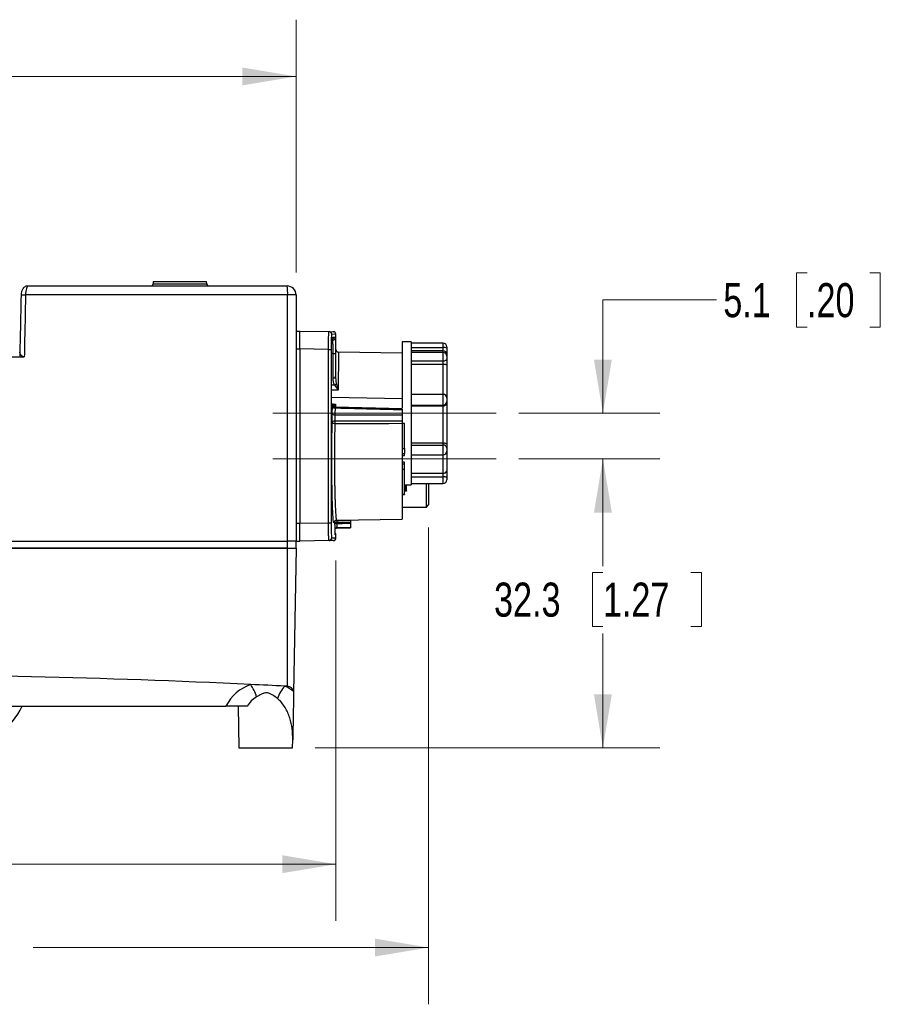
# Model space of a CAD drawing. Header units: millimetres. Extents: x 10 to 272, y 8 to 208.
# Tile 25 of 34: x 86 to 134, y 90 to 145. Entities that reach past the tile are written whole.
import ezdxf

# ---------------------------------------------------------------- set-up
doc = ezdxf.new("R2010")
doc.units = ezdxf.units.MM
doc.linetypes.add('CENTERX2', pattern=[20.32, 12.7, -2.54, 2.54, -2.54])
doc.styles.add('SLDTEXTSTYLE3', font='TXT', dxfattribs={"width": 0.75})
doc.dimstyles.new('SLDDIMSTYLE0', dxfattribs={"dimtxt": 1.905, "dimasz": 3, "dimexe": 0, "dimexo": 0.0625, "dimgap": 0.47625, "dimtad": 0, "dimtih": 1, "dimtoh": 1, "dimdec": 1, "dimlfac": 2, "dimrnd": 1e-09, "dimzin": 12, "dimdsep": 46, "dimtxsty": 'SLDTEXTSTYLE3', "dimsah": 1, "dimcen": 0.09, "dimadec": 0, "dimazin": 3, "dimtfac": 1, "dimtdec": 1, "dimtofl": 0, "dimtmove": 0, "dimatfit": 3, "dimfxl": 1, "dimfrac": 2, "dimtolj": 1, "dimtzin": 12, "dimarcsym": 0})
doc.dimstyles.new('SLDDIMSTYLE1', dxfattribs={"dimtxt": 1.905, "dimasz": 3, "dimexe": 0, "dimexo": 0.0625, "dimgap": 0.47625, "dimtad": 0, "dimtih": 1, "dimtoh": 1, "dimdec": 1, "dimlfac": 2, "dimrnd": 1e-09, "dimzin": 12, "dimdsep": 46, "dimtxsty": 'SLDTEXTSTYLE3', "dimsah": 1, "dimcen": 0.09, "dimadec": 0, "dimazin": 3, "dimtfac": 1, "dimtdec": 1, "dimtmove": 0, "dimatfit": 0, "dimfxl": 1, "dimfrac": 2, "dimtolj": 1, "dimtzin": 12, "dimarcsym": 0})
doc.dimstyles.new('SLDDIMSTYLE2', dxfattribs={"dimtxt": 1.905, "dimasz": 3, "dimexe": 0, "dimexo": 0.0625, "dimgap": 0.47625, "dimtad": 0, "dimtih": 1, "dimtoh": 1, "dimdec": 1, "dimlfac": 2, "dimrnd": 1e-09, "dimzin": 4, "dimdsep": 46, "dimtxsty": 'SLDTEXTSTYLE3', "dimsah": 1, "dimcen": 0.09, "dimadec": 0, "dimazin": 1, "dimtfac": 1, "dimtdec": 1, "dimtofl": 0, "dimtmove": 0, "dimatfit": 3, "dimfxl": 1, "dimfrac": 2, "dimtolj": 1, "dimtzin": 12, "dimarcsym": 0})

# ---------------------------------------------------------------- blocks, each defined once
blk = doc.blocks.new('_D')
at = {"color": 7, "linetype": 'Continuous', "lineweight": 18}
for p, q in [((113.659, 120.906), (121.53, 120.906)), ((118.355, 120.906), (118.355, 114.942)), ((118.355, 114.555), (117.774, 114.555)), ((117.774, 114.555), (117.774, 111.531)), ((123.281, 114.555), (123.862, 114.555)), ((123.862, 114.555), (123.862, 111.531)), ((117.774, 111.531), (118.355, 111.531)), ((123.862, 111.531), (123.281, 111.531)), ((118.355, 104.737), (118.355, 111.144)), ((102.271, 104.737), (121.53, 104.737))]:
    blk.add_line(p, q, dxfattribs=at)
for points in [[(118.355, 120.906), (117.855, 117.906), (118.855, 117.906)], [(118.355, 104.737), (118.855, 107.737), (117.855, 107.737)]]:
    blk.add_solid(points, dxfattribs=at)
at = {"color": 7, "linetype": 'Continuous', "lineweight": 18, "char_height": 1.905, "attachment_point": 1, "style": 'SLDTEXTSTYLE3'}
for s, insert in [('32.3', (112.267, 113.987)), ('1.27', (118.355, 113.987))]:
    blk.add_mtext(s, dxfattribs=dict(at, insert=insert))
blk = doc.blocks.new('_D_1')
at = {"color": 7, "linetype": 'Continuous', "lineweight": 18}
for p, q in [((129.771, 131.307), (129.191, 131.307)), ((129.191, 131.307), (129.191, 128.283)), ((133.29, 131.307), (133.87, 131.307)), ((133.87, 131.307), (133.87, 128.283)), ((124.705, 129.795), (118.355, 129.795)), ((118.355, 129.795), (118.355, 123.456)), ((129.191, 128.283), (129.771, 128.283)), ((133.87, 128.283), (133.29, 128.283)), ((113.66, 123.456), (121.53, 123.456)), ((113.659, 120.906), (121.53, 120.906)), ((118.355, 120.906), (118.355, 114.906))]:
    blk.add_line(p, q, dxfattribs=at)
for points in [[(118.355, 123.456), (118.855, 126.456), (117.855, 126.456)], [(118.355, 120.906), (117.855, 117.906), (118.855, 117.906)]]:
    blk.add_solid(points, dxfattribs=at)
at = {"color": 7, "linetype": 'Continuous', "lineweight": 18, "char_height": 1.905, "attachment_point": 1, "style": 'SLDTEXTSTYLE3'}
for s, insert in [('5.1', (125.091, 130.738)), ('.20', (129.771, 130.738))]:
    blk.add_mtext(s, dxfattribs=dict(at, insert=insert))
blk = doc.blocks.new('_D_4')
at = {"color": 7, "linetype": 'Continuous', "lineweight": 18}
for p, q in [((108.609, 117.061), (108.609, 90.399)), ((48.096, 113.463), (48.096, 90.399)), ((48.096, 93.574), (72.67, 93.574)), ((108.609, 93.574), (86.487, 93.574))]:
    blk.add_line(p, q, dxfattribs=at)
for points in [[(48.096, 93.574), (51.096, 93.074), (51.096, 94.074)], [(108.609, 93.574), (105.609, 94.074), (105.609, 93.074)]]:
    blk.add_solid(points, dxfattribs=at)
at = {"color": 7, "linetype": 'Continuous', "lineweight": 18, "insert": (73.057, 94.517), "char_height": 1.905, "attachment_point": 1, "style": 'SLDTEXTSTYLE3'}
blk.add_mtext('121.0[4.77]', dxfattribs=at)
blk = doc.blocks.new('_D_5')
at = {"color": 7, "linetype": 'Continuous', "lineweight": 18}
for p, q in [((49.196, 131.214), (49.196, 145.474)), ((101.196, 131.328), (101.196, 145.474)), ((73.524, 143.811), (72.944, 143.811)), ((72.944, 143.811), (72.944, 140.786)), ((78.451, 143.811), (79.031, 143.811)), ((79.031, 143.811), (79.031, 140.786)), ((49.196, 142.299), (65.643, 142.299)), ((101.196, 142.299), (79.998, 142.299)), ((72.944, 140.786), (73.524, 140.786)), ((79.031, 140.786), (78.451, 140.786))]:
    blk.add_line(p, q, dxfattribs=at)
for points in [[(49.196, 142.299), (52.196, 141.799), (52.196, 142.799)], [(101.196, 142.299), (98.196, 142.799), (98.196, 141.799)]]:
    blk.add_solid(points, dxfattribs=at)
at = {"color": 7, "linetype": 'Continuous', "lineweight": 18, "char_height": 1.905, "attachment_point": 1, "style": 'SLDTEXTSTYLE3'}
for s, insert in [('104.0', (66.029, 143.242)), ('4.09', (73.524, 143.242))]:
    blk.add_mtext(s, dxfattribs=dict(at, insert=insert))
blk = doc.blocks.new('_D_6')
at = {"color": 7, "linetype": 'Continuous', "lineweight": 18}
for p, q in [((103.421, 115.218), (103.421, 95.059)), ((48.467, 109.629), (48.467, 95.059)), ((78.028, 99.747), (77.448, 99.747)), ((77.448, 99.747), (77.448, 96.722)), ((82.955, 99.747), (83.535, 99.747)), ((83.535, 99.747), (83.535, 96.722)), ((48.467, 98.234), (70.147, 98.234)), ((103.421, 98.234), (84.502, 98.234)), ((77.448, 96.722), (78.028, 96.722)), ((83.535, 96.722), (82.955, 96.722))]:
    blk.add_line(p, q, dxfattribs=at)
for points in [[(48.467, 98.234), (51.467, 97.734), (51.467, 98.734)], [(103.421, 98.234), (100.421, 98.734), (100.421, 97.734)]]:
    blk.add_solid(points, dxfattribs=at)
at = {"color": 7, "linetype": 'Continuous', "lineweight": 18, "char_height": 1.905, "attachment_point": 1, "style": 'SLDTEXTSTYLE3'}
for s, insert in [('109.9', (70.533, 99.178)), ('4.33', (78.028, 99.178))]:
    blk.add_mtext(s, dxfattribs=dict(at, insert=insert))

msp = doc.modelspace()

# ---------------------------------------------------------------- linework, layer by layer
at = {"color": 7, "linetype": 'Continuous', "lineweight": 25}
for p, q in [((86.181, 130.578), (100.696, 130.578)), ((93.2, 130.828), (93.198, 130.701)), ((93.2, 130.828), (96.192, 130.828)), ((96.194, 130.701), (96.192, 130.828)), ((100.721, 130.078), (86.065, 130.078)), ((100.721, 116.306), (100.721, 130.078)), ((101.196, 130.078), (100.721, 130.078)), ((101.196, 130.078), (101.196, 116.306)), ((101.196, 128.056), (101.396, 128.056)), ((101.396, 127.056), (101.396, 128.056)), ((101.396, 128.056), (103.039, 128.027)), ((103.039, 128.027), (103.274, 128.023)), ((103.421, 127.028), (103.421, 127.873)), ((103.288, 127.708), (103.398, 127.71)), ((107.624, 127.456), (107.124, 127.456)), ((107.124, 127.456), (107.124, 126.804)), ((107.624, 127.456), (107.624, 126.804)), ((109.424, 127.377), (107.624, 127.377)), ((85.743, 126.871), (85.738, 126.613)), ((101.196, 127.056), (101.396, 127.056)), ((103.006, 127.028), (101.396, 127.056)), ((101.396, 127.056), (101.396, 117.305)), ((103.006, 127.028), (103.153, 127.028)), ((103.006, 117.334), (103.006, 127.028)), ((103.153, 127.028), (103.153, 117.334)), ((103.171, 124.653), (103.171, 126.808)), ((103.171, 124.653), (103.171, 126.808)), ((103.171, 126.808), (103.171, 126.808)), ((103.26, 126.81), (103.408, 126.81)), ((103.26, 125.446), (103.26, 126.81)), ((103.408, 126.81), (103.408, 125.446)), ((107.124, 126.821), (103.569, 126.883)), ((107.124, 126.804), (107.124, 124.251)), ((107.624, 127.138), (109.424, 127.138)), ((109.424, 126.956), (107.624, 126.956)), ((109.424, 126.853), (107.624, 126.853)), ((107.624, 126.804), (107.624, 124.277)), ((109.624, 127.177), (109.624, 127.097)), ((109.624, 127.097), (109.624, 126.756)), ((109.624, 126.756), (109.624, 126.653)), ((74.255, 126.612), (85.993, 126.612)), ((107.624, 126.389), (109.424, 126.389)), ((107.624, 126.211), (109.424, 126.211)), ((109.424, 126.211), (109.424, 126.389)), ((109.624, 126.653), (109.624, 126.498)), ((109.624, 126.498), (109.624, 126.162)), ((109.624, 126.162), (109.624, 124.315)), ((103.26, 125.446), (103.408, 125.446)), ((103.171, 124.653), (103.171, 124.653)), ((109.424, 124.515), (107.624, 124.515)), ((107.124, 124.271), (103.171, 124.34)), ((107.124, 124.271), (107.124, 123.772)), ((107.624, 124.277), (107.624, 121.268)), ((107.624, 123.921), (109.424, 123.921)), ((109.424, 123.878), (109.424, 123.921)), ((109.624, 124.315), (109.624, 124.117)), ((109.624, 124.117), (109.624, 124.035)), ((109.624, 124.035), (109.624, 121.735)), ((107.124, 123.711), (103.376, 123.8)), ((107.124, 123.647), (107.124, 123.377)), ((107.624, 123.878), (109.424, 123.878)), ((109.424, 121.8), (109.424, 123.878)), ((103.363, 122.873), (103.363, 122.873)), ((107.249, 122.892), (107.124, 122.892)), ((107.124, 122.878), (107.124, 117.54)), ((107.249, 122.882), (107.249, 122.892)), ((107.249, 121.495), (107.249, 122.882)), ((107.624, 121.8), (109.424, 121.8)), ((109.424, 121.683), (109.424, 121.8)), ((109.624, 121.735), (109.624, 121.516)), ((107.124, 121.206), (107.249, 121.206)), ((107.249, 121.495), (107.249, 121.206)), ((107.249, 121.096), (107.249, 121.206)), ((107.624, 121.683), (109.424, 121.683)), ((107.624, 121.268), (107.624, 119.541)), ((109.624, 121.516), (109.624, 121.332)), ((109.624, 121.332), (109.624, 120.248)), ((107.124, 121.096), (107.249, 121.096)), ((107.249, 120.716), (107.124, 120.716)), ((107.249, 120.606), (107.249, 120.716)), ((107.624, 121.132), (109.424, 121.132)), ((107.249, 120.606), (107.124, 120.606)), ((107.249, 120.316), (107.249, 120.606)), ((107.249, 118.929), (107.249, 120.316)), ((107.624, 120.104), (109.424, 120.104)), ((109.424, 119.896), (109.424, 120.104)), ((109.624, 120.248), (109.624, 119.855)), ((107.624, 119.896), (109.424, 119.896)), ((107.624, 119.541), (107.624, 119.456)), ((107.624, 119.534), (109.424, 119.534)), ((108.484, 118.206), (108.484, 119.534)), ((108.609, 119.534), (108.609, 118.331)), ((109.624, 119.855), (109.624, 119.734)), ((107.249, 119.456), (107.624, 119.456)), ((107.124, 118.92), (107.249, 118.92)), ((107.249, 118.929), (107.249, 118.92)), ((107.124, 118.206), (108.484, 118.206)), ((108.484, 118.206), (108.609, 118.331)), ((101.396, 117.305), (103.006, 117.334)), ((103.006, 117.334), (103.153, 117.334)), ((103.325, 117.406), (103.311, 117.33)), ((103.454, 117.476), (107.124, 117.54)), ((103.47, 117.342), (103.47, 117.297)), ((104.234, 117.49), (104.234, 117.476)), ((104.234, 117.353), (104.234, 117.309)), ((101.196, 117.306), (101.396, 117.306)), ((101.396, 116.306), (101.396, 117.305)), ((103.454, 117.039), (104.234, 117.052)), ((104.234, 117.06), (104.234, 117.052)), ((74.255, 116.306), (100.721, 116.306)), ((101.196, 116.306), (100.721, 116.306)), ((100.721, 115.906), (100.721, 116.306)), ((101.196, 116.306), (101.396, 116.306)), ((101.196, 115.906), (101.196, 116.306)), ((103.039, 116.334), (101.396, 116.306)), ((103.421, 116.488), (103.421, 116.651)), ((74.213, 115.906), (100.721, 115.906)), ((100.721, 115.906), (74.213, 115.906)), ((100.714, 108.186), (100.721, 115.906)), ((100.721, 115.906), (101.196, 115.906)), ((101.196, 115.906), (101.055, 107.819)), ((52.751, 107.082), (97.268, 107.082)), ((97.95, 107.082), (97.991, 104.737)), ((97.991, 104.737), (99.496, 104.737)), ((99.496, 104.737), (101.001, 104.737)), ((101.001, 104.737), (101.009, 105.186))]:
    msp.add_line(p, q, dxfattribs=at)
at = {"color": 8, "linetype": 'Continuous', "lineweight": 25}
for p, q in [((93.198, 130.701), (94.696, 130.701)), ((94.696, 130.701), (96.194, 130.701)), ((109.424, 127.138), (109.424, 127.377)), ((103.26, 126.81), (103.171, 126.809)), ((109.424, 126.956), (109.424, 127.138)), ((109.424, 126.853), (109.424, 126.956)), ((109.424, 126.389), (109.424, 126.853)), ((109.424, 124.515), (109.424, 126.211)), ((109.424, 123.921), (109.424, 124.515)), ((107.249, 122.882), (107.124, 122.882)), ((107.124, 121.495), (107.249, 121.495)), ((109.424, 121.132), (109.424, 121.683)), ((109.424, 120.104), (109.424, 121.132)), ((107.249, 120.316), (107.124, 120.316)), ((109.424, 119.534), (109.424, 119.896)), ((107.375, 119.098), (107.249, 119.098)), ((107.327, 119.18), (107.317, 119.456)), ((107.124, 118.929), (107.249, 118.929)), ((103.311, 117.33), (103.3, 117.345)), ((103.37, 117.297), (103.47, 117.297)), ((103.461, 117.047), (103.454, 117.047)), ((103.384, 116.651), (103.382, 116.677)), ((103.421, 116.651), (103.384, 116.651))]:
    msp.add_line(p, q, dxfattribs=at)
at = {"color": 7, "linetype": 'CENTERX2', "lineweight": 18}
for p, q in [((99.902, 123.456), (112.39, 123.456)), ((99.902, 120.906), (112.389, 120.906))]:
    msp.add_line(p, q, dxfattribs=at)
at = {"color": 8, "linetype": 'Continuous', "lineweight": 25, "flags": 128}
for points in [[(85.81, 130.083), (85.81, 130.083), (85.819, 130.083), (85.844, 130.082), (85.885, 130.082), (85.938, 130.08), (85.999, 130.079), (86.065, 130.078)], [(103.421, 127.873), (103.395, 127.873), (103.186, 127.877)], [(103.171, 125.042), (103.2, 125.042), (103.346, 125.042)], [(103.552, 124.756), (103.406, 124.757), (103.303, 124.757), (103.2, 124.758), (103.171, 124.758)], [(103.183, 123.981), (103.262, 123.979), (103.408, 123.977)], [(103.197, 123.812), (103.202, 123.79), (103.204, 123.767)], [(103.186, 116.484), (103.395, 116.488), (103.421, 116.488)]]:
    msp.add_lwpolyline(points, dxfattribs=at)
at = {"color": 7, "linetype": 'Continuous', "lineweight": 25, "flags": 128}
for points in [[(109.424, 126.389), (109.463, 126.391), (109.501, 126.397), (109.535, 126.408), (109.565, 126.421), (109.59, 126.438), (109.609, 126.457), (109.62, 126.477), (109.624, 126.498)], [(103.363, 123.032), (103.719, 123.032), (104.719, 123.034), (105.719, 123.035), (106.421, 123.037), (107.124, 123.038)], [(107.124, 122.878), (106.376, 122.877), (105.623, 122.876), (104.87, 122.875), (104.116, 122.874), (103.363, 122.873)], [(103.47, 117.465), (103.572, 117.467), (104.234, 117.476)], [(104.234, 117.353), (103.778, 117.346), (103.47, 117.342)], [(103.47, 117.297), (103.773, 117.302), (104.234, 117.309)], [(104.234, 117.06), (103.734, 117.052), (103.461, 117.047)], [(103.274, 116.338), (103.248, 116.338), (103.039, 116.334)]]:
    msp.add_lwpolyline(points, dxfattribs=at)
at = {"color": 7, "linetype": 'Continuous', "lineweight": 25}
for centre, radius, start, end in [((93.073, 130.703), 0.125, 270, 359), ((96.319, 130.703), 0.125, 181, 270), ((98.23, 130.203), 2.494, 357.1347, 8.6558), ((100.696, 130.078), 0.5, 0, 90), ((103.036, 127.877), 0.15, 359.9767, 88.9805), ((103.271, 127.873), 0.15, 1.814, 89), ((103.248, 127.71), 0.15, 271.0031, 0.0021), ((109.424, 127.177), 0.2, 0, 90), ((103.571, 127.033), 0.15, 179.3915, 269.2268), ((109.472, 126.864), 0.279, 56.9048, 99.9008), ((109.424, 126.756), 0.2, 0, 90), ((109.424, 126.653), 0.2, 0, 90), ((97.568, 137.289), 13.542, 295.2578, 295.7437), ((109.424, 124.315), 0.2, 0, 90), ((109.426, 124.119), 0.198, 269.3895, 359.3781), ((103.154, 123.753), 0.15, 39.8557, 88.832), ((103.346, 123.506), 0.136, 195.7077, 276.7861), ((103.374, 123.902), 0.163, 217.1826, 270.5726), ((103.381, 123.929), 0.159, 219.7171, 268.9474), ((107.676, 122.965), 4.314, 179.1105, 181.2224), ((108.079, 122.953), 4.717, 179.0422, 180.9739), ((109.439, 121.498), 0.186, 5.514, 94.6159), ((109.424, 121.332), 0.2, 270, 0), ((109.472, 119.622), 0.279, 56.9055, 99.9003), ((109.424, 119.734), 0.2, 270, 0), ((104.642, 117.379), 1.175, 175.8103, 181.819), ((106.007, 117.404), 2.537, 178.6094, 181.3906), ((103.463, 116.898), 0.15, 90.8826, 127.7243), ((103.036, 116.484), 0.15, 271.0198, 0.0232), ((103.271, 116.488), 0.15, 271, 0), ((103.271, 116.651), 0.15, 2.3449, 44.2578), ((96.479, 106.827), 2.622, 17.1089, 33.8637), ((102.229, 106.712), 2.228, 138.3155, 159.177), ((82.665, 108.487), 3.5, 270, 336.3325)]:
    msp.add_arc(centre, radius, start, end, dxfattribs=at)
at = {"color": 8, "linetype": 'Continuous', "lineweight": 25}
for centre, radius, start, end in [((103.138, 127.708), 0.15, 289.5174, 0.0041), ((103.054, 127.694), 0.15, 340.0349, 0.0337), ((103.135, 123.76), 0.144, 30.4107, 68.4466), ((103.132, 123.761), 0.143, 27.4858, 66.6248), ((103.105, 123.761), 0.146, 16.8963, 54.1994), ((103.075, 123.761), 0.15, 359.9799, 38.0663)]:
    msp.add_arc(centre, radius, start, end, dxfattribs=at)
at = {"color": 7, "linetype": 'Continuous', "lineweight": 25}
for centre, major_axis, start_param, end_param in [((75.446, -382.218), (0, 491.055), 6.235895, 6.285842), ((99.496, 105.919), (0, 2.513), 0.340816, 1.089651), ((75.446, -382.218), (0, 491.055), 6.232002, 6.235895), ((75.446, -382.218), (0, 491.055), 6.231697, 6.232002), ((99.496, 105.919), (0, 2.513), 5.617313, 5.843896), ((100.696, 107.828), (0, 0.359), 4.902744, 6.231697)]:
    msp.add_ellipse(centre, major_axis=major_axis, ratio=0.999848, start_param=start_param, end_param=end_param, dxfattribs=at)
for points, knots in [([(86.18, 130.573), (86.161, 130.574), (86.112, 130.576), (86.037, 130.543), (85.962, 130.487), (85.891, 130.398), (85.834, 130.267), (85.808, 130.148), (85.811, 130.088), (85.811, 130.083)], [0, 0, 0, 0, 0.082115, 0.211662, 0.344393, 0.51264, 0.752339, 0.98024, 1, 1, 1, 1]), ([(86.181, 130.578), (86.17, 130.578), (86.158, 130.565), (86.133, 130.515), (86.12, 130.479), (86.096, 130.388), (86.086, 130.332), (86.07, 130.211), (86.066, 130.145), (86.065, 130.078)], [0, 0, 0, 0, 0.25, 0.25, 0.5, 0.5, 0.75, 0.75, 1, 1, 1, 1]), ([(85.81, 130.083), (85.793, 129.26), (85.771, 128.19), (85.748, 127.119), (85.743, 126.871)], [0, 0, 0, 0, 0.768619, 1, 1, 1, 1]), ([(86.065, 130.078), (86.045, 129.121), (86.026, 128.163), (86.006, 127.206), (86.002, 127.008), (85.998, 126.81), (85.993, 126.612)], [0, 0, 0, 0, 0.005744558, 0.005744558, 0.005744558, 0.00693228, 0.00693228, 0.00693228, 0.00693228]), ([(103.006, 127.028), (103.006, 127.16), (103.007, 127.291), (103.011, 127.531), (103.014, 127.643), (103.018, 127.781), (103.02, 127.823), (103.024, 127.896), (103.026, 127.926), (103.029, 127.976), (103.031, 127.995), (103.035, 128.021), (103.037, 128.027), (103.039, 128.027)], [0, 0, 0, 0, 0.25, 0.25, 0.5, 0.5, 0.625, 0.625, 0.75, 0.75, 0.875, 0.875, 1, 1, 1, 1]), ([(103.186, 127.877), (103.184, 127.877), (103.182, 127.872), (103.178, 127.85), (103.176, 127.834), (103.172, 127.791), (103.17, 127.765), (103.166, 127.704), (103.165, 127.668), (103.16, 127.551), (103.157, 127.456), (103.154, 127.252), (103.153, 127.14), (103.153, 127.028)], [0, 0, 0, 0, 0.125, 0.125, 0.25, 0.25, 0.375, 0.375, 0.5, 0.5, 0.75, 0.75, 1, 1, 1, 1]), ([(103.171, 126.808), (103.171, 126.866), (103.171, 126.923), (103.172, 127.036), (103.173, 127.091), (103.174, 127.198), (103.175, 127.248), (103.178, 127.344), (103.179, 127.39), (103.182, 127.472), (103.184, 127.509), (103.188, 127.574), (103.189, 127.601), (103.195, 127.669), (103.2, 127.693), (103.204, 127.695)], [0, 0, 0, 0, 0.125, 0.125, 0.25, 0.25, 0.375, 0.375, 0.5, 0.5, 0.625, 0.625, 0.75, 0.75, 1, 1, 1, 1]), ([(103.171, 126.844), (103.171, 126.897), (103.171, 127.031), (103.175, 127.232), (103.18, 127.429), (103.187, 127.566), (103.193, 127.638), (103.195, 127.647), (103.195, 127.65)], [0, 0, 0, 0, 0.13428, 0.339208, 0.543664, 0.746358, 0.913008, 1, 1, 1, 1]), ([(103.26, 126.81), (103.26, 126.86), (103.261, 126.909), (103.261, 127.004), (103.261, 127.052), (103.26, 127.143), (103.26, 127.186), (103.26, 127.267), (103.259, 127.306), (103.258, 127.41), (103.257, 127.466), (103.254, 127.54), (103.253, 127.56), (103.251, 127.56)], [0, 0, 0, 0, 0.125, 0.125, 0.25, 0.25, 0.375, 0.375, 0.5, 0.5, 0.75, 0.75, 1, 1, 1, 1]), ([(103.404, 127.573), (103.404, 127.573), (103.405, 127.535), (103.406, 127.376), (103.407, 127.116), (103.408, 126.912), (103.408, 126.81)], [0, 0, 0, 0, 0.000395, 0.333601, 0.666818, 1, 1, 1, 1]), ([(103.408, 125.446), (103.408, 125.467), (103.408, 125.533), (103.409, 125.639), (103.41, 125.783), (103.411, 125.992), (103.413, 126.181), (103.414, 126.349), (103.415, 126.464), (103.416, 126.569), (103.418, 126.698), (103.419, 126.836), (103.42, 126.948), (103.421, 127.008), (103.421, 127.035), (103.421, 127.03), (103.421, 127.028)], [0, 0, 0, 0, 0.022519, 0.067566, 0.112612, 0.181071, 0.308173, 0.35093, 0.415692, 0.481186, 0.525051, 0.652136, 0.781445, 0.868903, 0.966879, 1, 1, 1, 1]), ([(109.424, 126.211), (109.456, 126.211), (109.486, 126.209), (109.538, 126.203), (109.56, 126.199), (109.61, 126.186), (109.624, 126.174), (109.624, 126.162)], [0, 0, 0, 0, 0.25, 0.25, 0.5, 0.5, 1, 1, 1, 1]), ([(103.346, 125.042), (103.316, 125.105), (103.296, 125.172), (103.268, 125.307), (103.26, 125.376), (103.26, 125.446)], [0, 0, 0, 0, 0.5, 0.5, 1, 1, 1, 1]), ([(103.346, 125.042), (103.376, 124.989), (103.409, 124.94), (103.478, 124.846), (103.515, 124.8), (103.552, 124.756)], [0, 0, 0, 0, 0.5, 0.5, 1, 1, 1, 1]), ([(103.408, 125.446), (103.408, 125.386), (103.411, 125.327), (103.425, 125.208), (103.435, 125.149), (103.45, 125.091)], [0, 0, 0, 0, 0.5, 0.5, 1, 1, 1, 1]), ([(103.188, 123.902), (103.186, 123.921), (103.183, 123.969), (103.177, 124.123), (103.172, 124.353), (103.171, 124.553), (103.171, 124.653)], [0, 0, 0, 0, 0.142259, 0.347078, 0.673815, 1, 1, 1, 1]), ([(103.16, 123.903), (103.193, 123.902), (103.233, 123.909), (103.317, 123.935), (103.363, 123.953), (103.408, 123.977)], [0, 0, 0, 0, 0.5, 0.5, 1, 1, 1, 1]), ([(103.278, 123.825), (103.296, 123.844), (103.317, 123.867), (103.361, 123.918), (103.385, 123.947), (103.408, 123.977)], [0, 0, 0, 0, 0.5, 0.5, 1, 1, 1, 1]), ([(109.424, 123.878), (109.456, 123.878), (109.486, 123.884), (109.538, 123.904), (109.56, 123.918), (109.61, 123.964), (109.624, 124), (109.624, 124.035)], [0, 0, 0, 0, 0.25, 0.25, 0.5, 0.5, 1, 1, 1, 1]), ([(103.195, 123.812), (103.195, 123.812), (103.196, 123.811), (103.192, 123.835), (103.189, 123.876), (103.187, 123.902)], [0, 0, 0, 0, 0.094718, 0.444107, 1, 1, 1, 1]), ([(103.225, 123.761), (103.223, 123.762), (103.22, 123.762), (103.218, 123.763), (103.213, 123.764), (103.209, 123.765), (103.204, 123.767)], [0, 0, 0, 0, 0.000424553, 0.000424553, 0.000424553, 0.001185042, 0.001185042, 0.001185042, 0.001185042]), ([(103.215, 122.942), (103.213, 123.015), (103.212, 123.109), (103.212, 123.301), (103.213, 123.396), (103.215, 123.469)], [0, 0, 0, 0, 0.5, 0.5, 1, 1, 1, 1]), ([(103.258, 123.827), (103.257, 123.826), (103.256, 123.824), (103.255, 123.822), (103.252, 123.816), (103.248, 123.81), (103.245, 123.804)], [0, 0, 0, 0, 0.00003657, 0.00003657, 0.00003657, 0.0001469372, 0.0001469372, 0.0001469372, 0.0001469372]), ([(103.376, 123.802), (103.364, 123.802), (103.339, 123.804), (103.306, 123.819), (103.282, 123.835), (103.272, 123.846), (103.269, 123.85)], [0, 0, 0, 0, 0.299351, 0.604756, 0.866249, 1, 1, 1, 1]), ([(103.362, 123.371), (103.359, 123.323), (103.358, 123.261), (103.358, 123.137), (103.36, 123.077), (103.363, 123.032)], [0, 0, 0, 0, 0.5, 0.5, 1, 1, 1, 1]), ([(103.362, 123.371), (103.481, 123.371), (103.6, 123.371), (103.719, 123.371), (104.385, 123.372), (105.052, 123.373), (105.718, 123.374), (106.187, 123.375), (106.655, 123.376), (107.124, 123.377)], [0.000287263, 0.000287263, 0.000287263, 0.000287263, 0.001, 0.001, 0.001, 0.005, 0.005, 0.005, 0.007812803, 0.007812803, 0.007812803, 0.007812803]), ([(107.124, 123.647), (106.957, 123.651), (106.791, 123.655), (106.624, 123.659), (105.958, 123.676), (105.291, 123.692), (104.625, 123.709), (104.208, 123.719), (103.792, 123.729), (103.376, 123.739)], [0, 0, 0, 0, 0.001, 0.001, 0.001, 0.005, 0.005, 0.005, 0.007498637, 0.007498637, 0.007498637, 0.007498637]), ([(107.124, 123.708), (107.124, 123.708), (107.124, 123.708), (107.124, 123.682), (107.124, 123.655), (107.124, 123.647)], [0, 0, 0, 0, 0.309665, 0.768485, 1, 1, 1, 1]), ([(107.124, 123.377), (107.124, 123.33), (107.124, 123.268), (107.124, 123.144), (107.124, 123.083), (107.124, 123.038)], [0, 0, 0, 0, 0.5, 0.5, 1, 1, 1, 1]), ([(103.3, 117.345), (103.299, 117.346), (103.291, 117.35), (103.28, 117.446), (103.267, 117.596), (103.254, 117.791), (103.24, 118.084), (103.225, 118.496), (103.212, 118.98), (103.202, 119.514), (103.195, 120.093), (103.192, 120.689), (103.192, 121.298), (103.196, 121.883), (103.204, 122.443), (103.211, 122.774), (103.215, 122.942)], [0, 0, 0, 0, 0.025896, 0.106936, 0.156587, 0.206793, 0.285493, 0.366473, 0.445138, 0.52608, 0.604745, 0.685689, 0.764393, 0.845381, 0.921655, 1, 1, 1, 1]), ([(103.362, 123.032), (103.324, 123.031), (103.286, 123.02), (103.232, 122.986), (103.216, 122.964), (103.215, 122.942)], [0, 0, 0, 0, 0.5, 0.5, 1, 1, 1, 1]), ([(103.363, 122.873), (103.324, 122.874), (103.287, 122.882), (103.233, 122.907), (103.216, 122.925), (103.215, 122.942)], [0, 0, 0, 0, 0.5, 0.5, 1, 1, 1, 1]), ([(107.124, 123.038), (107.124, 123.016), (107.124, 122.989), (107.124, 122.931), (107.124, 122.902), (107.124, 122.878)], [0, 0, 0, 0, 0.5, 0.5, 1, 1, 1, 1]), ([(109.424, 121.8), (109.456, 121.8), (109.486, 121.797), (109.538, 121.788), (109.56, 121.783), (109.61, 121.764), (109.624, 121.749), (109.624, 121.735)], [0, 0, 0, 0, 0.25, 0.25, 0.5, 0.5, 1, 1, 1, 1]), ([(109.424, 120.104), (109.456, 120.104), (109.486, 120.11), (109.538, 120.128), (109.56, 120.14), (109.61, 120.181), (109.624, 120.215), (109.624, 120.248)], [0, 0, 0, 0, 0.25, 0.25, 0.5, 0.5, 1, 1, 1, 1]), ([(107.318, 119.181), (107.308, 119.181), (107.287, 119.181), (107.264, 119.181), (107.251, 119.181), (107.249, 119.181)], [0, 0, 0, 0, 0.4527386, 0.9054789, 1, 1, 1, 1]), ([(107.375, 119.098), (107.374, 119.129), (107.371, 119.192), (107.367, 119.294), (107.364, 119.379), (107.362, 119.437), (107.362, 119.456)], [0, 0, 0, 0, 0.2778788, 0.5654409, 0.8626886, 1, 1, 1, 1]), ([(103.039, 116.334), (103.035, 116.334), (103.031, 116.361), (103.024, 116.46), (103.02, 116.535), (103.015, 116.673), (103.014, 116.724), (103.011, 116.833), (103.01, 116.89), (103.008, 117.011), (103.007, 117.075), (103.006, 117.203), (103.006, 117.268), (103.006, 117.334)], [0, 0, 0, 0, 0.25, 0.25, 0.5, 0.5, 0.625, 0.625, 0.75, 0.75, 0.875, 0.875, 1, 1, 1, 1]), ([(103.153, 117.334), (103.153, 117.277), (103.153, 117.222), (103.154, 117.114), (103.155, 117.06), (103.156, 116.957), (103.157, 116.908), (103.16, 116.816), (103.161, 116.772), (103.166, 116.654), (103.17, 116.591), (103.178, 116.507), (103.182, 116.484), (103.186, 116.484)], [0, 0, 0, 0, 0.125, 0.125, 0.25, 0.25, 0.375, 0.375, 0.5, 0.5, 0.75, 0.75, 1, 1, 1, 1]), ([(103.33, 117.403), (103.33, 117.404), (103.332, 117.408), (103.351, 117.435), (103.395, 117.469), (103.435, 117.473), (103.455, 117.475)], [0, 0, 0, 0, 0.097049, 0.416928, 0.717584, 1, 1, 1, 1]), ([(103.37, 117.426), (103.371, 117.427), (103.377, 117.434), (103.391, 117.443), (103.41, 117.453), (103.429, 117.459), (103.449, 117.464), (103.463, 117.465), (103.47, 117.465)], [0, 0, 0, 0, 0.036676, 0.263259, 0.441086, 0.622149, 0.80917, 1, 1, 1, 1]), ([(103.38, 116.714), (103.379, 116.736), (103.376, 116.79), (103.373, 116.981), (103.371, 117.208), (103.37, 117.368), (103.37, 117.426)], [0, 0, 0, 0, 0.199228, 0.509738, 0.820226, 1, 1, 1, 1]), ([(104.234, 117.476), (104.234, 117.471), (104.234, 117.456), (104.234, 117.411), (104.234, 117.383), (104.234, 117.353)], [0, 0, 0, 0, 0.5, 0.5, 1, 1, 1, 1]), ([(104.234, 117.309), (104.234, 117.246), (104.234, 117.184), (104.234, 117.093), (104.234, 117.064), (104.234, 117.06)], [0, 0, 0, 0, 0.5, 0.5, 1, 1, 1, 1]), ([(103.373, 117.011), (103.375, 117.013), (103.389, 117.026), (103.423, 117.041), (103.448, 117.037), (103.453, 117.036)], [0, 0, 0, 0, 0.139054, 0.859056, 1, 1, 1, 1]), ([(103.47, 117.297), (103.47, 117.234), (103.469, 117.172), (103.465, 117.081), (103.463, 117.052), (103.461, 117.047)], [0, 0, 0, 0, 0.5, 0.5, 1, 1, 1, 1]), ([(103.382, 116.677), (103.382, 116.677), (103.382, 116.675), (103.381, 116.684), (103.38, 116.704), (103.38, 116.714)], [0, 0, 0, 0, 0.038191, 0.499313, 1, 1, 1, 1]), ([(98.985, 107.598), (98.874, 107.534), (98.776, 107.453), (98.605, 107.278), (98.531, 107.183), (98.465, 107.082)], [0, 0, 0, 0, 0.5, 0.5, 1, 1, 1, 1]), ([(100.146, 107.504), (100.064, 107.568), (99.981, 107.633), (99.844, 107.72), (99.797, 107.747), (99.697, 107.791), (99.643, 107.807), (99.533, 107.82), (99.478, 107.816), (99.37, 107.792), (99.318, 107.773), (99.168, 107.706), (99.076, 107.652), (98.985, 107.598)], [0, 0, 0, 0, 0.25, 0.25, 0.375, 0.375, 0.5, 0.5, 0.625, 0.625, 0.75, 0.75, 1, 1, 1, 1]), ([(101.009, 105.186), (101.012, 105.396), (101, 105.603), (100.945, 106.014), (100.901, 106.217), (100.773, 106.617), (100.689, 106.816), (100.523, 107.094), (100.461, 107.183), (100.319, 107.352), (100.238, 107.434), (100.146, 107.504)], [0, 0, 0, 0, 0.25, 0.25, 0.5, 0.5, 0.75, 0.75, 0.875, 0.875, 1, 1, 1, 1]), ([(101.055, 107.819), (101.052, 107.637), (101.048, 107.435), (101.041, 107.011), (101.037, 106.789), (101.029, 106.338), (101.025, 106.109), (101.019, 105.764), (101.017, 105.649), (101.013, 105.417), (101.011, 105.301), (101.009, 105.186)], [0, 0, 0, 0, 0.25, 0.25, 0.5, 0.5, 0.75, 0.75, 0.875, 0.875, 1, 1, 1, 1]), ([(98.465, 107.082), (98.292, 107.082), (98.117, 107.082), (97.825, 107.082), (97.721, 107.082), (97.502, 107.082), (97.386, 107.082), (97.268, 107.082)], [0, 0, 0, 0, 0.5, 0.5, 0.75, 0.75, 1, 1, 1, 1])]:
    msp.add_open_spline(points, degree=3, knots=knots, dxfattribs=at)
for points in [[(103.204, 127.695), (103.235, 127.704), (103.264, 127.708), (103.288, 127.708)], [(85.993, 126.612), (85.992, 126.612), (85.99, 126.612), (85.988, 126.612)], [(103.45, 125.091), (103.479, 124.975), (103.516, 124.865), (103.552, 124.756)], [(103.215, 123.469), (103.218, 123.571), (103.222, 123.669), (103.225, 123.761)], [(103.245, 123.804), (103.233, 123.79), (103.227, 123.776), (103.225, 123.761)], [(103.26, 123.833), (103.259, 123.831), (103.259, 123.829), (103.258, 123.827)], [(103.376, 123.739), (103.371, 123.625), (103.367, 123.502), (103.362, 123.371)], [(103.378, 123.77), (103.377, 123.761), (103.376, 123.751), (103.376, 123.739)], [(103.363, 123.032), (103.363, 123.032), (103.363, 123.032), (103.362, 123.032)], [(107.318, 119.181), (107.321, 119.181), (107.324, 119.18), (107.327, 119.18)], [(107.327, 119.18), (107.353, 119.176), (107.373, 119.148), (107.375, 119.098)], [(103.47, 117.342), (103.469, 117.342), (103.468, 117.342), (103.467, 117.342)], [(103.47, 117.465), (103.47, 117.465), (103.47, 117.465), (103.47, 117.465)], [(101.048, 107.896), (101.053, 107.871), (101.055, 107.845), (101.055, 107.819)]]:
    msp.add_open_spline(points, degree=3, dxfattribs=at)
at = {"color": 8, "linetype": 'Continuous', "lineweight": 25}
for points, knots in [([(103.398, 127.71), (103.399, 127.706), (103.401, 127.697), (103.403, 127.62), (103.404, 127.573)], [0, 0, 0, 0, 0.397673, 1, 1, 1, 1]), ([(85.988, 126.612), (85.97, 126.615), (85.931, 126.619), (85.869, 126.651), (85.805, 126.71), (85.752, 126.792), (85.748, 126.846), (85.747, 126.871)], [0, 0, 0, 0, 0.117172, 0.244189, 0.450753, 0.746715, 1, 1, 1, 1]), ([(103.569, 126.88), (103.569, 126.881), (103.569, 126.886), (103.568, 126.853), (103.567, 126.75), (103.565, 126.534), (103.562, 126.23), (103.558, 125.851), (103.555, 125.399), (103.553, 125.022), (103.552, 124.799), (103.552, 124.756)], [0, 0, 0, 0, 0.019184, 0.108896, 0.249613, 0.394412, 0.535129, 0.679928, 0.820643, 0.96544, 1, 1, 1, 1]), ([(103.408, 123.977), (103.405, 123.938), (103.402, 123.883), (103.398, 123.818), (103.397, 123.8)], [0, 0, 0, 0, 0.7235948, 1, 1, 1, 1]), ([(103.204, 123.767), (103.2, 123.774), (103.194, 123.786), (103.189, 123.871), (103.188, 123.902)], [0, 0, 0, 0, 0.6383845, 1, 1, 1, 1]), ([(103.267, 123.847), (103.266, 123.849), (103.264, 123.851), (103.261, 123.837), (103.26, 123.833)], [0, 0, 0, 0, 0.716569, 1, 1, 1, 1]), ([(103.376, 123.8), (103.376, 123.8), (103.372, 123.804), (103.378, 123.792), (103.378, 123.775), (103.378, 123.77)], [0, 0, 0, 0, 0.057226, 0.70914, 1, 1, 1, 1]), ([(103.363, 122.873), (103.361, 122.795), (103.356, 122.598), (103.35, 122.257), (103.345, 121.89), (103.341, 121.558), (103.34, 121.273), (103.339, 120.991), (103.339, 120.707), (103.341, 120.372), (103.344, 119.994), (103.349, 119.621), (103.354, 119.311), (103.36, 119.062), (103.366, 118.83), (103.372, 118.605), (103.38, 118.395), (103.387, 118.216), (103.395, 118.049), (103.408, 117.825), (103.421, 117.649), (103.434, 117.542), (103.442, 117.499), (103.449, 117.477), (103.452, 117.479), (103.454, 117.48)], [0, 0, 0, 0, 0.037545, 0.094531, 0.152277, 0.193586, 0.231267, 0.267688, 0.306917, 0.345042, 0.402886, 0.461436, 0.50273, 0.540396, 0.576802, 0.616014, 0.657334, 0.695023, 0.726565, 0.770686, 0.867203, 0.908478, 0.946149, 0.977745, 1, 1, 1, 1]), ([(103.37, 117.336), (103.377, 117.337), (103.392, 117.339), (103.427, 117.341), (103.454, 117.342), (103.467, 117.342)], [0, 0, 0, 0, 0.2542408, 0.6175835, 1, 1, 1, 1]), ([(103.384, 116.651), (103.383, 116.653), (103.382, 116.655), (103.38, 116.699), (103.38, 116.714)], [0, 0, 0, 0, 0.64689, 1, 1, 1, 1])]:
    msp.add_open_spline(points, degree=3, knots=knots, dxfattribs=at)

# ---------------------------------------------------------------- dimensions: what is measured, and where the dimension line sits
at = {"color": 7, "linetype": 'Continuous', "lineweight": 18}
for base, p1, p2, dimstyle, picture, middle in [((101.196, 142.299), (49.196, 118.162), (101.196, 116.306), 'SLDDIMSTYLE2', '_D_5', (72.82, 142.299)), ((103.421, 98.234), (48.467, 110.899), (103.421, 116.488), 'SLDDIMSTYLE0', '_D_6', (77.324, 98.234))]:
    dim = msp.add_linear_dim(base=base, p1=p1, p2=p2, dimstyle=dimstyle, dxfattribs=at)
    dim.commit()
    dim.dimension.update_dxf_attribs({"geometry": picture, "text_midpoint": middle, "dimtype": 160})
for base, p1, p2, dimstyle, picture, middle in [((118.355, 123.456), (112.389, 120.906), (112.39, 123.456), 'SLDDIMSTYLE1', '_D_1', (118.355, 129.795)), ((118.355, 120.906), (101.001, 104.737), (112.389, 120.906), 'SLDDIMSTYLE0', '_D', (118.355, 113.043))]:
    dim = msp.add_linear_dim(base=base, p1=p1, p2=p2, angle=90, dimstyle=dimstyle, dxfattribs=at)
    dim.commit()
    dim.dimension.update_dxf_attribs({"geometry": picture, "text_midpoint": middle, "dimtype": 160})
dim = msp.add_linear_dim(base=(48.096, 93.574), p1=(108.609, 118.331), p2=(48.096, 113.517), text='121.0[4.77]', dimstyle='SLDDIMSTYLE0', dxfattribs=at)
dim.commit()
dim.dimension.update_dxf_attribs({"geometry": '_D_4', "text_midpoint": (79.579, 93.574), "dimtype": 160})

doc.saveas('drawing.dxf')
